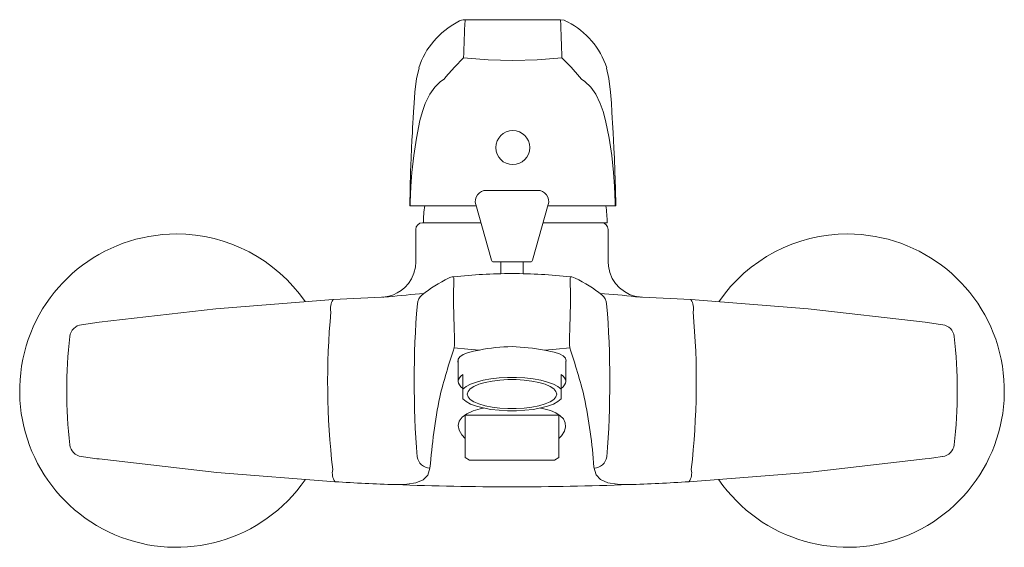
# Model space of a CAD drawing. Header units: millimetres. Extents: x 4090.8553 to 4090.8993, y 1702.8663 to 1702.8899.
import ezdxf

# ---------------------------------------------------------------- set-up
doc = ezdxf.new("R2010")
doc.units = ezdxf.units.MM
doc.layers.add('SANINDUSA', color=3, linetype='Continuous')

msp = doc.modelspace()

# ---------------------------------------------------------------- linework, layer by layer
at = {"layer": 'SANINDUSA', "linetype": 'Continuous', "lineweight": 15}
for p, q in [((4090.878407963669, 1702.88222829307), (4090.876128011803, 1702.88222829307)), ((4090.872703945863, 1702.88153829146), (4090.875662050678, 1702.881538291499)), ((4090.875646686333, 1702.881592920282), (4090.876347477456, 1702.879101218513)), ((4090.878188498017, 1702.879101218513), (4090.878889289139, 1702.881592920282)), ((4090.878873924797, 1702.881538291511), (4090.881900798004, 1702.881538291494)), ((4090.873266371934, 1702.880778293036), (4090.875875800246, 1702.880778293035)), ((4090.878660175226, 1702.880778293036), (4090.881514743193, 1702.880778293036)), ((4090.872966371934, 1702.880478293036), (4090.872966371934, 1702.879034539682)), ((4090.881566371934, 1702.879034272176), (4090.881566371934, 1702.880478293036)), ((4090.876443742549, 1702.87902829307), (4090.878092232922, 1702.87902829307)), ((4090.87676392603, 1702.87902829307), (4090.87676392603, 1702.878503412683)), ((4090.877772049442, 1702.878501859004), (4090.877772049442, 1702.87902829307)), ((4090.874867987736, 1702.874636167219), (4090.874867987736, 1702.873690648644)), ((4090.879667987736, 1702.873690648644), (4090.879667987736, 1702.874616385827)), ((4090.875067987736, 1702.874002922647), (4090.875067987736, 1702.873530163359)), ((4090.879467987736, 1702.873530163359), (4090.879467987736, 1702.874002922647)), ((4090.875067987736, 1702.873530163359), (4090.875067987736, 1702.873341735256)), ((4090.879467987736, 1702.873341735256), (4090.879467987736, 1702.873530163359)), ((4090.875067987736, 1702.872904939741), (4090.875067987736, 1702.873341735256)), ((4090.879467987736, 1702.873341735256), (4090.879467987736, 1702.872904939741)), ((4090.875155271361, 1702.87217829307), (4090.879387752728, 1702.87217829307)), ((4090.875172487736, 1702.87217829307), (4090.875172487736, 1702.870293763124)), ((4090.879363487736, 1702.870293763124), (4090.879363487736, 1702.87217829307)), ((4090.875172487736, 1702.870293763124), (4090.875372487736, 1702.87017829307)), ((4090.875372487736, 1702.87017829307), (4090.879163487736, 1702.87017829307)), ((4090.879163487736, 1702.87017829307), (4090.879363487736, 1702.870293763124))]:
    msp.add_line(p, q, dxfattribs=at)
at = {"layer": 'SANINDUSA', "linetype": 'Continuous', "lineweight": 15, "flags": 128}
for points in [[(4090.87731560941, 1702.889853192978), (4090.876198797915, 1702.889851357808), (4090.875169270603, 1702.889846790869)], [(4090.879435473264, 1702.889846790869), (4090.878405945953, 1702.889851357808), (4090.877289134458, 1702.889853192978)], [(4090.879735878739, 1702.889763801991), (4090.879598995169, 1702.889826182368), (4090.87943416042, 1702.889848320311)], [(4090.874076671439, 1702.887089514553), (4090.874076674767, 1702.887089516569), (4090.874235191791, 1702.887199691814), (4090.87431784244, 1702.887305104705), (4090.874691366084, 1702.887729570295), (4090.875105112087, 1702.888146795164)], [(4090.87510513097, 1702.88814685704), (4090.876205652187, 1702.888053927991), (4090.877302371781, 1702.888025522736)], [(4090.879499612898, 1702.88814685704), (4090.878399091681, 1702.888053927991), (4090.877302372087, 1702.888025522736)], [(4090.880528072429, 1702.887089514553), (4090.880528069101, 1702.887089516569), (4090.880369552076, 1702.887199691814), (4090.880286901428, 1702.887305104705), (4090.879913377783, 1702.887729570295), (4090.879499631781, 1702.888146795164)], [(4090.873113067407, 1702.887692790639), (4090.873002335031, 1702.887223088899), (4090.872931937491, 1702.886616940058), (4090.872895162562, 1702.886119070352), (4090.872870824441, 1702.88573030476), (4090.872853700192, 1702.885450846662), (4090.872841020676, 1702.885244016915), (4090.872828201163, 1702.885027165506), (4090.872815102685, 1702.884797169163), (4090.872797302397, 1702.884470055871), (4090.872779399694, 1702.884119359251), (4090.87275906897, 1702.88367136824), (4090.872736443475, 1702.883066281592), (4090.87271596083, 1702.882303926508), (4090.872703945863, 1702.88153829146)], [(4090.881900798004, 1702.881538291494), (4090.881888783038, 1702.882303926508), (4090.881868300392, 1702.883066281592), (4090.881845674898, 1702.88367136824), (4090.881825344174, 1702.884119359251), (4090.881807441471, 1702.884470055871), (4090.881789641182, 1702.884797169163), (4090.881776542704, 1702.885027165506), (4090.881763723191, 1702.885244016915), (4090.881751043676, 1702.885450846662), (4090.881733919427, 1702.88573030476), (4090.881709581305, 1702.886119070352), (4090.881672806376, 1702.886616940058), (4090.881602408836, 1702.887223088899), (4090.88149167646, 1702.887692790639)], [(4090.872719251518, 1702.881538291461), (4090.87272132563, 1702.881605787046), (4090.872723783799, 1702.881697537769), (4090.872753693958, 1702.882392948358), (4090.872799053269, 1702.88302463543), (4090.872879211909, 1702.883789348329), (4090.872993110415, 1702.884563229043), (4090.873154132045, 1702.885348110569), (4090.873266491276, 1702.88575794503), (4090.873390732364, 1702.886115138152), (4090.873590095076, 1702.886530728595), (4090.87381229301, 1702.886843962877), (4090.874076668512, 1702.887089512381), (4090.874076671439, 1702.887089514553)], [(4090.881885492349, 1702.881538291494), (4090.881883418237, 1702.881605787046), (4090.881880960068, 1702.881697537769), (4090.881851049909, 1702.882392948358), (4090.881805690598, 1702.88302463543), (4090.881725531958, 1702.883789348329), (4090.881611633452, 1702.884563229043), (4090.881450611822, 1702.885348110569), (4090.881338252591, 1702.88575794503), (4090.881214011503, 1702.886115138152), (4090.881014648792, 1702.886530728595), (4090.880792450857, 1702.886843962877), (4090.880528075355, 1702.887089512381), (4090.880528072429, 1702.887089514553)], [(4090.87296503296, 1702.879035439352), (4090.872952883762, 1702.878800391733), (4090.872885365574, 1702.878523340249), (4090.872777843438, 1702.878278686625), (4090.872640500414, 1702.87806829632), (4090.872482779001, 1702.877892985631), (4090.872313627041, 1702.87775229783), (4090.87214159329, 1702.8776444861), (4090.871974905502, 1702.877566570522), (4090.871821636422, 1702.877514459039), (4090.871690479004, 1702.87748322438), (4090.871594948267, 1702.877467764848), (4090.871546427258, 1702.877462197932), (4090.871522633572, 1702.877460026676), (4090.871507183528, 1702.877458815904), (4090.871494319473, 1702.877457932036), (4090.871485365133, 1702.877457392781), (4090.87148634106, 1702.877457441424)], [(4090.883060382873, 1702.877456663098), (4090.883061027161, 1702.877456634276), (4090.88305600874, 1702.877456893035), (4090.883045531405, 1702.877457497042), (4090.883031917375, 1702.877458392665), (4090.883011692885, 1702.877459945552), (4090.882969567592, 1702.877464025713), (4090.882836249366, 1702.877484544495), (4090.882701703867, 1702.877517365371), (4090.882525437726, 1702.877580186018), (4090.882291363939, 1702.877703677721), (4090.882068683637, 1702.87787597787), (4090.881897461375, 1702.878062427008), (4090.881748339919, 1702.87829208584), (4090.881638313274, 1702.878552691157), (4090.881575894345, 1702.878833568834), (4090.881568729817, 1702.87903471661)], [(4090.874650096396, 1702.878367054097), (4090.874664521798, 1702.878304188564), (4090.874663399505, 1702.878071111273), (4090.874654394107, 1702.877691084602), (4090.874650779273, 1702.877194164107), (4090.874662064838, 1702.876637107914), (4090.874681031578, 1702.876091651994), (4090.874698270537, 1702.875632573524), (4090.874698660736, 1702.87530967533), (4090.874686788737, 1702.875184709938)], [(4090.879845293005, 1702.875210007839), (4090.879837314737, 1702.87530967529), (4090.879837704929, 1702.875632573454), (4090.87985494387, 1702.876091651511), (4090.879873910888, 1702.876637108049), (4090.879885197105, 1702.877194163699), (4090.879881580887, 1702.877691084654), (4090.879872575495, 1702.878071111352), (4090.879871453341, 1702.878304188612), (4090.879886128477, 1702.878363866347)], [(4090.880095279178, 1702.87830441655), (4090.879947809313, 1702.878359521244), (4090.879886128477, 1702.878363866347)], [(4090.858814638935, 1702.876332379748), (4090.864040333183, 1702.876939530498), (4090.86927614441, 1702.877345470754)], [(4090.885259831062, 1702.877345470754), (4090.890499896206, 1702.876939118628), (4090.895728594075, 1702.87633139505)], [(4090.875812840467, 1702.875091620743), (4090.875290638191, 1702.875129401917), (4090.874688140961, 1702.875184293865)], [(4090.874867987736, 1702.874543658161), (4090.874853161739, 1702.874572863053), (4090.874861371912, 1702.874688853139), (4090.874936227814, 1702.874793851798), (4090.875079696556, 1702.874890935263), (4090.875280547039, 1702.874972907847), (4090.875544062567, 1702.875042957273), (4090.875812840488, 1702.875091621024)], [(4090.878723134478, 1702.8750916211), (4090.879158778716, 1702.875002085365), (4090.879383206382, 1702.874925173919), (4090.879552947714, 1702.874832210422), (4090.879653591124, 1702.874730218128), (4090.879687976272, 1702.874615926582), (4090.879667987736, 1702.87454889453)], [(4090.879847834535, 1702.875184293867), (4090.879245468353, 1702.875129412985), (4090.878723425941, 1702.875091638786)], [(4090.875067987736, 1702.87337837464), (4090.874981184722, 1702.873453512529), (4090.874918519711, 1702.873531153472), (4090.874880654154, 1702.873610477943), (4090.874867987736, 1702.873690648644), (4090.874880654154, 1702.873770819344), (4090.874918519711, 1702.873850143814), (4090.874981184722, 1702.873927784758), (4090.875067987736, 1702.874002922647)], [(4090.879467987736, 1702.874002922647), (4090.87955479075, 1702.873927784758), (4090.879617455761, 1702.873850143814), (4090.879655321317, 1702.873770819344), (4090.879667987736, 1702.873690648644), (4090.879655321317, 1702.873610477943), (4090.879617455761, 1702.873531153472), (4090.87955479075, 1702.873453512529), (4090.879467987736, 1702.87337837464)], [(4090.875067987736, 1702.873341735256), (4090.875213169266, 1702.873459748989), (4090.875417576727, 1702.87356806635), (4090.875675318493, 1702.873663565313), (4090.875978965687, 1702.873743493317), (4090.8763197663, 1702.8738055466), (4090.876687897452, 1702.873847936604), (4090.877072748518, 1702.873869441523), (4090.877463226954, 1702.873869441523), (4090.87784807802, 1702.873847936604), (4090.878216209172, 1702.8738055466), (4090.878557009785, 1702.873743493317), (4090.878860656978, 1702.873663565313), (4090.879118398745, 1702.87356806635), (4090.879322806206, 1702.873459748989), (4090.879467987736, 1702.873341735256)], [(4090.879267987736, 1702.873123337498), (4090.879233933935, 1702.873003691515), (4090.879132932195, 1702.872888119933), (4090.878968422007, 1702.872780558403), (4090.878746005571, 1702.872684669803), (4090.878473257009, 1702.872603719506), (4090.878159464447, 1702.872540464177), (4090.877815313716, 1702.872497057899), (4090.877452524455, 1702.872474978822), (4090.877083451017, 1702.872474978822), (4090.876720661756, 1702.872497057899), (4090.876376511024, 1702.872540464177), (4090.876062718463, 1702.872603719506), (4090.875789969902, 1702.872684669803), (4090.875567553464, 1702.872780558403), (4090.875403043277, 1702.872888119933), (4090.875302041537, 1702.873003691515), (4090.875267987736, 1702.873123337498), (4090.875302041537, 1702.873242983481), (4090.875403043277, 1702.873358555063), (4090.875567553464, 1702.873466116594), (4090.875789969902, 1702.873562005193), (4090.876062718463, 1702.87364295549), (4090.876376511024, 1702.87370621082), (4090.876720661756, 1702.873749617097), (4090.877083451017, 1702.873771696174), (4090.877452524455, 1702.873771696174), (4090.877815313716, 1702.873749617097), (4090.878159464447, 1702.87370621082), (4090.878473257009, 1702.87364295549), (4090.878746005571, 1702.873562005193), (4090.878968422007, 1702.873466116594), (4090.879132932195, 1702.873358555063), (4090.879233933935, 1702.873242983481), (4090.879267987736, 1702.873123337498)], [(4090.879467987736, 1702.872904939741), (4090.879322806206, 1702.872786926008), (4090.879118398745, 1702.872678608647), (4090.878860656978, 1702.872583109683), (4090.878557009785, 1702.87250318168), (4090.878216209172, 1702.872441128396), (4090.87784807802, 1702.872398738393), (4090.877463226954, 1702.872377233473), (4090.877072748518, 1702.872377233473), (4090.876687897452, 1702.872398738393), (4090.8763197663, 1702.872441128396), (4090.875978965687, 1702.87250318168), (4090.875675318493, 1702.872583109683), (4090.875417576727, 1702.872678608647), (4090.875213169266, 1702.872786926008), (4090.875067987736, 1702.872904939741)], [(4090.875172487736, 1702.871135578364), (4090.875018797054, 1702.871305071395), (4090.874904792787, 1702.871512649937), (4090.874868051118, 1702.871716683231), (4090.874914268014, 1702.871915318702), (4090.875046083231, 1702.872097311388), (4090.875249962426, 1702.872248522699), (4090.875526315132, 1702.872376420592), (4090.875838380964, 1702.872470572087), (4090.875991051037, 1702.872500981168)], [(4090.8785445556, 1702.872501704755), (4090.878692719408, 1702.872471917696), (4090.878982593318, 1702.872386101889), (4090.879226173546, 1702.87228171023), (4090.87942432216, 1702.872154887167), (4090.879564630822, 1702.872011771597), (4090.879648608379, 1702.871844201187), (4090.879666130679, 1702.871665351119), (4090.879611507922, 1702.871464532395), (4090.879483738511, 1702.871261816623), (4090.879363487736, 1702.871143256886)], [(4090.869358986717, 1702.869206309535), (4090.864074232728, 1702.869613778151), (4090.858815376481, 1702.870224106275)], [(4090.895729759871, 1702.870225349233), (4090.890465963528, 1702.869614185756), (4090.885176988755, 1702.869206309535)], [(4090.896501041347, 1702.870332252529), (4090.89650536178, 1702.870332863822), (4090.89640404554, 1702.870318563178), (4090.896204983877, 1702.870290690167), (4090.895928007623, 1702.870252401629), (4090.895729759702, 1702.87022534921)], [(4090.873602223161, 1702.869816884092), (4090.873503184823, 1702.86950809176), (4090.873296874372, 1702.869297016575), (4090.87296379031, 1702.869157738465), (4090.872561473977, 1702.869094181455), (4090.872056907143, 1702.869079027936)], [(4090.88247906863, 1702.869079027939), (4090.881984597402, 1702.869093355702), (4090.881554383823, 1702.869162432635), (4090.881228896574, 1702.869303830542), (4090.881026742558, 1702.869518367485), (4090.880928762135, 1702.86986082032)]]:
    msp.add_lwpolyline(points, dxfattribs=at)
at = {"layer": 'SANINDUSA', "linetype": 'Continuous', "lineweight": 15}
msp.add_circle((4090.877302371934, 1702.884138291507), 0.000760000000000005, dxfattribs=at)
for centre, radius, start, end in [((4090.875173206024, 1702.889247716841), 0.0006022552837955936, 90.25047424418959, 121.9470716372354), ((4090.991107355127, 1702.884585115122), 0.1160568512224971, 177.4061805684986, 178.2413398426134), ((4090.76349738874, 1702.884585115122), 0.1160568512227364, 1.758660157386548, 2.593819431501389), ((4090.876502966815, 1702.886569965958), 0.003588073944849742, 117.4244205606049, 161.572563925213), ((4090.878106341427, 1702.886573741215), 0.003581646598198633, 18.47241585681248, 62.62472048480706), ((4090.876128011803, 1702.88172829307), 0.0005, 90, 195.708637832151), ((4090.878407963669, 1702.88172829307), 0.0005, 344.291362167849, 90), ((4090.877313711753, 1702.880869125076), 0.004000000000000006, 170.2926833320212, 181.3011849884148), ((4090.877515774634, 1702.880869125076), 0.004000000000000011, 358.6988150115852, 9.67070078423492), ((4090.873266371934, 1702.880478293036), 0.0003000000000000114, 90, 180), ((4090.881266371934, 1702.880478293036), 0.0003000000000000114, 0, 90), ((4090.862267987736, 1702.873278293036), 0.007000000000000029, 90, 325.3641726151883), ((4090.862267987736, 1702.873278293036), 0.007000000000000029, 34.71491901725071, 90), ((4090.892267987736, 1702.873278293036), 0.007000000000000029, 90, 145.4336270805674), ((4090.892267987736, 1702.873278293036), 0.007000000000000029, 214.6629455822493, 90), ((4090.876443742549, 1702.87912829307), 0.0001000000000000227, 195.708637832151, 270), ((4090.878092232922, 1702.87912829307), 0.0001000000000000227, 270, 344.291362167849), ((4090.874697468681, 1702.877814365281), 0.0005547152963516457, 94.8989852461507, 118.0668661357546), ((4090.877230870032, 1702.854812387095), 0.02369562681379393, 89.91024905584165, 96.2526873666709), ((4090.877220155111, 1702.853783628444), 0.02472439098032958, 83.80989489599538, 89.88915295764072), ((4090.877426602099, 1702.872244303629), 0.006757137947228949, 116.264392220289, 128.1734014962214), ((4090.87748543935, 1702.872849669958), 0.00604694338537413, 51.10178491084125, 64.43107683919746), ((4090.877267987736, 1702.740298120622), 0.137280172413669, 92.3060879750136, 93.33739331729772), ((4090.883035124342, 1702.770423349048), 0.1076376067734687, 95.16948859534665, 96.02131203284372), ((4090.873631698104, 1702.87710072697), 0.0005957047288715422, 129.9344139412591, 175.0966408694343), ((4090.879808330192, 1702.854969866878), 0.02269421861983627, 82.44564992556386, 86.48485769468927), ((4090.880904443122, 1702.877100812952), 0.000595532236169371, 4.896480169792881, 50.20722250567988), ((4090.877267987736, 1702.740298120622), 0.13728017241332, 86.66260668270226, 87.69391202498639), ((4090.869848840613, 1702.87695598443), 0.0006925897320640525, 145.7806786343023, 193.1796067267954), ((4090.915310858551, 1702.873683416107), 0.04241472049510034, 175.3097182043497, 184.5518778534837), ((4090.839225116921, 1702.873683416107), 0.04241472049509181, 355.4481221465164, 4.690281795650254), ((4090.884687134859, 1702.87695598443), 0.0006925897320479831, 346.8203932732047, 34.21932136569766), ((4090.902869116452, 1702.873669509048), 0.03383955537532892, 174.6952688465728, 186.6416742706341), ((4090.851007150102, 1702.873677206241), 0.03449579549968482, 353.4723602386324, 5.190696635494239), ((4090.858103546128, 1702.875629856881), 0.0005983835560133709, 96.73922547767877, 172.970979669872), ((4090.877266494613, 1702.740308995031), 0.1372691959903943, 97.7251375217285, 98.0543726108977), ((4090.877267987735, 1702.740298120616), 0.1372801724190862, 81.93978503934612, 82.27179822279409), ((4090.896432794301, 1702.875630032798), 0.0005979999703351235, 6.736118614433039, 81.93146813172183), ((4090.878234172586, 1702.873278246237), 0.0208658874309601, 173.3265478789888, 186.6609577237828), ((4090.876314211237, 1702.873278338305), 0.02085356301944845, 353.3267904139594, 6.669120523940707), ((4090.877467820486, 1702.866607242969), 0.008644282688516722, 91.32464322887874, 101.0376305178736), ((4090.876837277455, 1702.864478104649), 0.01077971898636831, 79.93262571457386, 87.71010219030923), ((4090.899655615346, 1702.866590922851), 0.02640486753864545, 161.0072728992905, 165.9748301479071), ((4090.853122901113, 1702.866070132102), 0.0282362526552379, 14.18548072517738, 18.83136229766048), ((4090.903587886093, 1702.867316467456), 0.03008973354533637, 169.1314243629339, 175.233300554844), ((4090.85680250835, 1702.868134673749), 0.02418792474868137, 4.092333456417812, 11.57926531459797), ((4090.858104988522, 1702.870928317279), 0.0005999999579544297, 186.7370434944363, 261.932633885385), ((4090.896430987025, 1702.870928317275), 0.0005999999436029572, 278.0595861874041, 352.9833037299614), ((4090.877267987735, 1703.006258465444), 0.1372801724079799, 261.9404488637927, 262.2751656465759), ((4090.873618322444, 1702.870412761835), 0.0005960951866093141, 189.2142301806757, 268.4523727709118), ((4090.880917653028, 1702.870412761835), 0.0005960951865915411, 271.5476272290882, 350.7857698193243), ((4090.869933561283, 1702.869597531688), 0.0006951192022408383, 166.8529038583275, 214.2505625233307), ((4090.884602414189, 1702.869597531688), 0.0006951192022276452, 325.7494374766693, 13.14709614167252), ((4090.876435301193, 1702.990549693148), 0.1215495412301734, 266.6624939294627, 267.9357296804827), ((4090.878097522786, 1702.990609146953), 0.1216090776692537, 272.0648000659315, 273.3373576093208), ((4090.877268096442, 1703.006921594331), 0.1379410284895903, 267.8349188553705, 272.1649669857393)]:
    msp.add_arc(centre, radius, start, end, dxfattribs=at)

doc.saveas('drawing.dxf')
